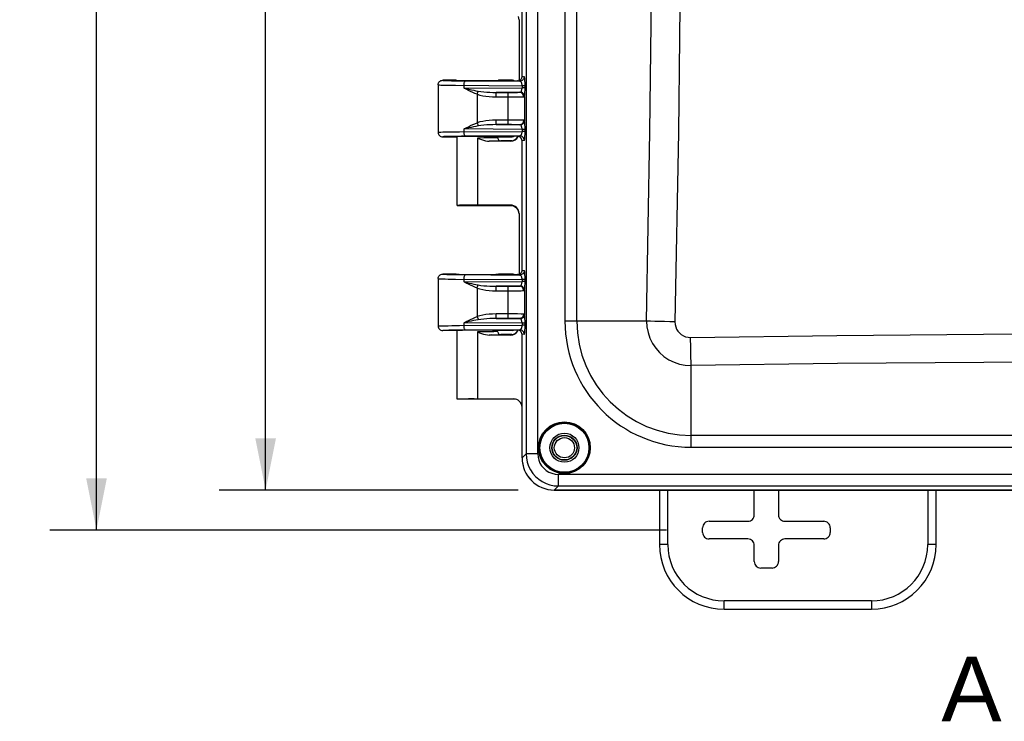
# Model space of a CAD drawing. Header units: inches. Extents: x 0 to 68, y 0 to 44.
# Tile 10 of 34: x 16.5 to 24.1, y 16.4 to 21.9. Entities that reach past the tile are written whole.
import ezdxf

# ---------------------------------------------------------------- set-up
doc = ezdxf.new("R2010")
doc.units = ezdxf.units.IN
doc.header["$LTSCALE"] = 3.74
doc.header["$MEASUREMENT"] = 0
doc.layers.get('0').update_dxf_attribs({"linetype": 'CONTINUOUS'})
doc.layers.add('DIM', color=7, linetype='CONTINUOUS')
doc.styles.get("Standard").update_dxf_attribs({"font": 'arial.ttf'})
doc.dimstyles.new('DIMSTYLE_2', dxfattribs={"dimtxt": 0.34, "dimasz": 0.4, "dimexe": 0.09, "dimexo": 0.07, "dimgap": 0.0425, "dimtad": 0, "dimtih": 1, "dimtoh": 1, "dimzin": 4, "dimdsep": 46, "dimtxsty": 'Standard', "dimblk": '_FILLED', "dimblk1": '_FILLED', "dimblk2": '_FILLED', "dimcen": 0.09, "dimadec": 3, "dimazin": 1, "dimtfac": 1, "dimtdec": 3, "dimtofl": 0, "dimtmove": 0, "dimatfit": 3, "dimldrblk": '_FILLED', "dimfxl": 0, "dimtolj": 1, "dimtzin": 4, "dimarcsym": 0})

# ---------------------------------------------------------------- blocks, each defined once
blk = doc.blocks.new('_FILLED')
at = {"color": 0, "linetype": 'ByBlock'}
blk.add_solid([(0, 0), (-1, 0.2), (-1, -0.2)], dxfattribs=at)
blk = doc.blocks.new('*D3')
at = {"layer": 'DIM', "color": 2, "linetype": 'Continuous'}
for p, q in [((21.4733, 29.9364), (16.7048, 29.9364)), ((17.0648, 29.9364), (17.0648, 24.2639)), ((17.0648, 17.9114), (17.0648, 23.5839)), ((21.4733, 17.9114), (16.7048, 17.9114))]:
    blk.add_line(p, q, dxfattribs=at)
at = {"layer": 'DIM', "color": 2, "linetype": 'Continuous', "xscale": 0.4, "yscale": 0.4, "zscale": 0.4}
for p, rotation in [((17.0648, 29.9364), 90), ((17.0648, 17.9114), 270)]:
    blk.add_blockref('_FILLED', p, dxfattribs=dict(at, rotation=rotation))
at = {"layer": 'DIM', "color": 2, "linetype": 'Continuous', "insert": (17.0648, 24.0939), "char_height": 0.34, "width": 1.188104, "attachment_point": 2, "line_spacing_factor": 0.9}
blk.add_mtext('12.02', dxfattribs=at)
blk = doc.blocks.new('*D6')
at = {"layer": 'DIM', "color": 2, "linetype": 'Continuous'}
for p, q in [((20.3261, 29.6262), (18.013, 29.6262)), ((18.373, 29.6262), (18.373, 24.911)), ((18.373, 18.2217), (18.373, 24.231)), ((20.3261, 18.2217), (18.013, 18.2217))]:
    blk.add_line(p, q, dxfattribs=at)
at = {"layer": 'DIM', "color": 2, "linetype": 'Continuous', "xscale": 0.4, "yscale": 0.4, "zscale": 0.4}
for p, rotation in [((18.373, 29.6262), 90), ((18.373, 18.2217), 270)]:
    blk.add_blockref('_FILLED', p, dxfattribs=dict(at, rotation=rotation))
at = {"layer": 'DIM', "color": 2, "linetype": 'Continuous', "insert": (18.373, 24.741), "char_height": 0.34, "width": 1.188104, "attachment_point": 2, "line_spacing_factor": 0.9}
blk.add_mtext('11.40', dxfattribs=at)

msp = doc.modelspace()

# ---------------------------------------------------------------- linework, layer by layer
at = {"color": 7, "linetype": 'Continuous'}
for p, q in [((20.3883, 29.3458), (20.3883, 18.502)), ((20.478, 18.502), (20.478, 29.3458)), ((20.6879, 28.3184), (20.6879, 19.5294)), ((20.7798, 19.5294), (20.7798, 28.3184)), ((20.357, 21.4239), (20.357, 22.424)), ((20.3332, 21.8617), (20.3332, 21.3897)), ((20.357, 21.4239), (20.3733, 21.4206)), ((19.708, 21.3577), (19.7083, 21.3623)), ((19.708, 21.3577), (19.708, 20.9902)), ((19.7083, 21.3623), (19.7083, 21.3625)), ((19.7107, 21.3711), (19.7139, 21.3771)), ((19.7171, 21.3565), (19.7283, 21.356)), ((19.848, 21.3927), (19.743, 21.3927)), ((19.8352, 21.3891), (19.8894, 21.3885)), ((19.8894, 21.3885), (20.3385, 21.3856)), ((19.9079, 21.3321), (19.9079, 21.3533)), ((19.9079, 21.3321), (20.3571, 21.335)), ((19.9079, 21.3321), (19.9462, 21.3232)), ((20.2807, 21.3927), (20.1755, 21.3927)), ((20.2875, 21.3893), (20.2807, 21.3927)), ((20.2875, 21.392), (20.2807, 21.3927)), ((20.2875, 21.3893), (20.3044, 21.3891)), ((20.3044, 21.3891), (20.3223, 21.3889)), ((20.325, 21.3884), (20.3223, 21.3889)), ((20.3372, 21.3924), (20.3295, 21.3897)), ((20.3571, 21.3504), (20.3571, 21.335)), ((20.38, 21.3504), (20.3571, 21.3504)), ((20.38, 21.335), (20.3571, 21.335)), ((20.38, 21.335), (20.38, 21.3504)), ((20.0096, 21.2842), (20.0127, 21.2931)), ((20.0096, 21.2842), (20.0096, 21.0637)), ((20.0127, 21.2931), (20.0178, 21.3085)), ((20.3357, 21.2997), (20.1562, 21.2986)), ((20.1562, 21.2986), (20.2611, 21.2986)), ((20.1563, 21.2878), (20.1563, 21.2956)), ((20.1564, 21.2636), (20.286, 21.2637)), ((20.2465, 21.2927), (20.2466, 21.2833)), ((20.2466, 21.2833), (20.2466, 21.0843)), ((20.2611, 21.2986), (20.2887, 21.2988)), ((20.286, 21.2637), (20.3218, 21.2639)), ((20.2887, 21.2988), (20.3126, 21.2991)), ((20.3218, 21.2639), (20.3504, 21.2643)), ((20.3752, 21.2678), (20.3752, 21.0801)), ((20.2754, 21.0492), (20.1562, 21.0493)), ((20.1562, 21.0493), (20.3357, 21.0481)), ((20.1564, 21.0646), (20.1564, 21.0843)), ((20.286, 21.0842), (20.1564, 21.0843)), ((20.2466, 21.0843), (20.2466, 21.0653)), ((20.3218, 21.0839), (20.286, 21.0842)), ((19.708, 20.9902), (19.7083, 20.9856)), ((19.7083, 20.9856), (19.7083, 20.9854)), ((19.7107, 20.9768), (19.7139, 20.9707)), ((19.717, 20.9913), (19.7282, 20.9919)), ((19.743, 20.9552), (19.848, 20.9552)), ((19.8125, 20.9937), (19.8739, 20.9944)), ((19.8894, 20.9594), (19.8352, 20.9587)), ((19.8555, 20.424), (19.8555, 20.9552)), ((19.8739, 20.9944), (20.3571, 20.9975)), ((20.3385, 20.9623), (19.8894, 20.9594)), ((19.9079, 20.9946), (19.9079, 21.0158)), ((20.3571, 21.0129), (19.9079, 21.0158)), ((20.06, 20.946), (20.0118, 20.9458)), ((20.0118, 20.9458), (20.0118, 20.4266)), ((20.1036, 20.9464), (20.06, 20.946)), ((20.1604, 20.948), (20.151, 20.9475)), ((20.168, 20.9489), (20.168, 20.9552)), ((20.168, 20.9489), (20.1688, 20.9428)), ((20.1755, 20.9552), (20.2807, 20.9552)), ((20.2807, 20.9552), (20.2875, 20.9586)), ((20.2875, 20.9559), (20.2807, 20.9552)), ((20.3104, 20.9589), (20.2875, 20.9586)), ((20.3223, 20.9589), (20.3104, 20.9589)), ((20.3126, 20.9418), (20.3207, 20.9516)), ((20.3179, 20.9479), (20.322, 20.9538)), ((20.3207, 20.9516), (20.3245, 20.9589)), ((20.322, 20.9538), (20.3247, 20.9588)), ((20.3223, 20.9589), (20.325, 20.9595)), ((20.325, 20.9595), (20.3358, 20.9617)), ((20.3372, 20.9554), (20.3295, 20.9581)), ((20.3571, 21.0129), (20.3571, 20.9975)), ((20.38, 21.0129), (20.3571, 21.0129)), ((20.38, 20.9975), (20.3571, 20.9975)), ((20.38, 20.9975), (20.38, 21.0129)), ((20.1186, 20.9214), (20.1029, 20.9212)), ((20.2682, 20.9212), (20.1029, 20.9212)), ((20.1716, 20.9361), (20.1751, 20.9315)), ((20.2779, 20.9239), (20.193, 20.9239)), ((20.3028, 20.9338), (20.3126, 20.9418)), ((20.3733, 20.9273), (20.357, 20.924)), ((20.357, 19.9239), (20.357, 20.924)), ((19.8555, 20.4239), (20.2779, 20.4239)), ((19.9412, 20.4263), (19.9017, 20.4259)), ((19.9872, 20.4266), (19.9412, 20.4263)), ((20.2682, 20.4266), (19.9872, 20.4266)), ((20.2739, 20.4243), (20.2782, 20.4241)), ((20.3207, 20.3962), (20.3267, 20.385)), ((20.3332, 20.3617), (20.3332, 19.8897)), ((19.848, 19.8927), (19.743, 19.8927)), ((19.8352, 19.8891), (19.8894, 19.8885)), ((19.8894, 19.8885), (20.3385, 19.8856)), ((20.2807, 19.8927), (20.1755, 19.8927)), ((20.2875, 19.8893), (20.2807, 19.8927)), ((20.2875, 19.892), (20.2807, 19.8927)), ((20.2875, 19.8893), (20.3044, 19.8891)), ((20.3044, 19.8891), (20.3223, 19.8889)), ((20.325, 19.8884), (20.3223, 19.8889)), ((20.3372, 19.8924), (20.3295, 19.8897)), ((20.357, 19.9239), (20.3733, 19.9206)), ((19.708, 19.8577), (19.7083, 19.8623)), ((19.708, 19.8577), (19.708, 19.4902)), ((19.7083, 19.8623), (19.7083, 19.8625)), ((19.7107, 19.8711), (19.7139, 19.8771)), ((19.7171, 19.8565), (19.7283, 19.856)), ((19.9079, 19.8321), (19.9079, 19.8533)), ((19.9079, 19.8321), (20.3571, 19.835)), ((19.9079, 19.8321), (19.9462, 19.8232)), ((20.0127, 19.7931), (20.0178, 19.8085)), ((20.3571, 19.8504), (20.3571, 19.835)), ((20.38, 19.8504), (20.3571, 19.8504)), ((20.38, 19.835), (20.3571, 19.835)), ((20.38, 19.835), (20.38, 19.8504)), ((20.0096, 19.7842), (20.0127, 19.7931)), ((20.0096, 19.7842), (20.0096, 19.5637)), ((20.3357, 19.7997), (20.1562, 19.7986)), ((20.1562, 19.7986), (20.2611, 19.7986)), ((20.1563, 19.7878), (20.1563, 19.7956)), ((20.1564, 19.7636), (20.286, 19.7637)), ((20.2465, 19.7927), (20.2466, 19.7833)), ((20.2466, 19.7833), (20.2466, 19.5843)), ((20.2611, 19.7986), (20.2887, 19.7988)), ((20.286, 19.7637), (20.3218, 19.7639)), ((20.2887, 19.7988), (20.3126, 19.7991)), ((20.3218, 19.7639), (20.3504, 19.7643)), ((20.3752, 19.7678), (20.3752, 19.5801)), ((20.1564, 19.5646), (20.1564, 19.5843)), ((20.286, 19.5842), (20.1564, 19.5843)), ((20.2466, 19.5843), (20.2466, 19.5653)), ((20.3218, 19.5839), (20.286, 19.5842)), ((19.9079, 19.4946), (19.9079, 19.5158)), ((20.3571, 19.5129), (19.9079, 19.5158)), ((20.2754, 19.5492), (20.1562, 19.5493)), ((20.1562, 19.5493), (20.3357, 19.5481)), ((20.3571, 19.5129), (20.3571, 19.4975)), ((20.38, 19.5129), (20.3571, 19.5129)), ((20.38, 19.4975), (20.38, 19.5129)), ((21.3201, 19.5294), (20.6879, 19.5294)), ((19.708, 19.4902), (19.7083, 19.4856)), ((19.7083, 19.4856), (19.7083, 19.4853)), ((19.7107, 19.4768), (19.7139, 19.4707)), ((19.717, 19.4913), (19.7282, 19.4919)), ((19.848, 19.4552), (19.743, 19.4552)), ((19.8125, 19.4937), (19.8739, 19.4944)), ((19.8894, 19.4594), (19.8352, 19.4587)), ((19.8555, 18.924), (19.8555, 19.4552)), ((19.8739, 19.4944), (20.3571, 19.4975)), ((20.3385, 19.4623), (19.8894, 19.4594)), ((20.0118, 19.4458), (20.0118, 18.9266)), ((20.0362, 19.4458), (20.0118, 19.4458)), ((20.1604, 19.448), (20.151, 19.4475)), ((20.168, 19.4489), (20.168, 19.4552)), ((20.168, 19.4489), (20.1688, 19.4428)), ((20.1716, 19.4361), (20.1751, 19.4315)), ((20.2807, 19.4552), (20.1755, 19.4552)), ((20.2779, 19.4239), (20.193, 19.4239)), ((20.2807, 19.4552), (20.2875, 19.4586)), ((20.2875, 19.4559), (20.2807, 19.4552)), ((20.3104, 19.4589), (20.2875, 19.4586)), ((20.3028, 19.4338), (20.3126, 19.4418)), ((20.3223, 19.4589), (20.3104, 19.4589)), ((20.3126, 19.4418), (20.3207, 19.4516)), ((20.3179, 19.4479), (20.322, 19.4538)), ((20.3207, 19.4516), (20.3245, 19.4589)), ((20.322, 19.4538), (20.3247, 19.4588)), ((20.3223, 19.4589), (20.325, 19.4595)), ((20.325, 19.4595), (20.3358, 19.4617)), ((20.3372, 19.4554), (20.3295, 19.4581)), ((20.3733, 19.4273), (20.357, 19.424)), ((20.357, 18.4707), (20.357, 19.424)), ((20.38, 19.4975), (20.3571, 19.4975)), ((20.1186, 19.4214), (20.1029, 19.4212)), ((20.2682, 19.4212), (20.1029, 19.4212)), ((21.6611, 19.3218), (21.6596, 19.4021)), ((21.6648, 18.5526), (21.6648, 19.1842)), ((20.3051, 18.9239), (19.8554, 18.9239)), ((19.9412, 18.9263), (19.9017, 18.9259)), ((19.9872, 18.9266), (19.9412, 18.9263)), ((19.9872, 18.9266), (20.2914, 18.9266)), ((20.3042, 18.9253), (20.2914, 18.9266)), ((20.3163, 18.9217), (20.3042, 18.9253)), ((20.3568, 18.4705), (20.3568, 18.8615)), ((28.4538, 18.6445), (21.6648, 18.6445)), ((21.6648, 18.5526), (28.4538, 18.5526)), ((20.357, 18.4707), (20.3883, 18.502)), ((20.478, 18.502), (20.3883, 18.502)), ((29.4811, 18.3427), (20.6374, 18.3427)), ((20.6374, 18.253), (20.6374, 18.3427)), ((29.5127, 18.2214), (20.6058, 18.2214)), ((20.6374, 18.253), (20.6061, 18.2217)), ((20.6061, 18.2217), (29.5125, 18.2217)), ((20.6374, 18.253), (29.4811, 18.253)), ((21.4193, 18.2217), (21.4193, 17.7989)), ((21.4843, 17.7989), (21.4843, 18.2217)), ((22.1533, 18.03), (22.1533, 18.2217)), ((22.3402, 18.2217), (22.3402, 18.03)), ((23.4943, 18.2217), (23.4943, 17.7989)), ((23.5593, 17.7989), (23.5593, 18.2217)), ((21.8033, 17.9799), (22.1032, 17.9799)), ((22.3903, 17.9799), (22.6902, 17.9799)), ((21.7533, 17.893), (21.7533, 17.9299)), ((22.7402, 17.9299), (22.7402, 17.893)), ((22.1032, 17.843), (21.8033, 17.843)), ((22.6902, 17.843), (22.3903, 17.843)), ((21.4843, 17.7989), (21.4193, 17.7989)), ((22.1533, 17.668), (22.1533, 17.7929)), ((22.3402, 17.7929), (22.3402, 17.668)), ((23.5593, 17.7989), (23.4943, 17.7989)), ((22.2902, 17.618), (22.2033, 17.618)), ((23.0593, 17.3639), (21.9193, 17.3639)), ((21.9193, 17.2989), (21.9193, 17.3639)), ((21.9193, 17.2989), (23.0593, 17.2989)), ((23.0593, 17.3639), (23.0593, 17.2989))]:
    msp.add_line(p, q, dxfattribs=at)
for points in [[(21.3201, 19.5294), (21.3463, 20.9941), (21.362, 22.4589), (21.3672, 23.9239), (21.362, 25.389), (21.3463, 26.8538), (21.3201, 28.3184)], [(21.5396, 28.3251), (21.5658, 26.8583), (21.5816, 25.3912), (21.5868, 23.9239), (21.5816, 22.4567), (21.5658, 20.9896), (21.5396, 19.5227)], [(20.3267, 21.885), (20.3304, 21.8728), (20.3316, 21.8601)], [(20.357, 21.4239), (20.356, 21.4159), (20.3535, 21.4087), (20.3493, 21.402), (20.3437, 21.3965), (20.3372, 21.3924)], [(20.3733, 21.4206), (20.3727, 21.4138), (20.3707, 21.4072), (20.3674, 21.4012), (20.3631, 21.3959), (20.3579, 21.3915), (20.3518, 21.3883), (20.3453, 21.3863), (20.3385, 21.3856)], [(20.38, 21.3504), (20.3799, 21.3631), (20.3795, 21.3753), (20.379, 21.3873), (20.3782, 21.3982), (20.3771, 21.4074), (20.376, 21.4145), (20.3747, 21.4189), (20.3733, 21.4206)], [(19.708, 21.3577), (19.7103, 21.3571), (19.7171, 21.3565)], [(19.7083, 21.3625), (19.7087, 21.3645), (19.7107, 21.3711)], [(19.7139, 21.3771), (19.7183, 21.3824), (19.7235, 21.3868), (19.7296, 21.39), (19.7361, 21.392), (19.743, 21.3927)], [(19.7283, 21.356), (19.7437, 21.3555), (19.7631, 21.355), (19.7861, 21.3545), (19.8126, 21.3541), (19.842, 21.3538), (20.3571, 21.3504)], [(19.743, 21.3927), (19.745, 21.3921), (19.7509, 21.3915), (19.7608, 21.391), (19.7743, 21.3905), (19.7915, 21.39), (19.8118, 21.3895), (19.8352, 21.3891)], [(19.9079, 21.3533), (19.9081, 21.3599), (19.9088, 21.3663), (19.9099, 21.3722), (19.9113, 21.3774), (19.9131, 21.3819), (19.9152, 21.3853), (19.9174, 21.3874), (19.9198, 21.3883)], [(20.0096, 21.2842), (19.9926, 21.291), (19.9757, 21.2984), (19.9589, 21.3062), (19.942, 21.3144), (19.925, 21.3231), (19.9079, 21.3321)], [(20.2963, 21.389), (20.2941, 21.39), (20.2875, 21.392)], [(20.3223, 21.3889), (20.3235, 21.389), (20.3247, 21.389), (20.326, 21.3892), (20.3272, 21.3893), (20.3284, 21.3895), (20.3295, 21.3897)], [(20.3571, 21.3504), (20.3566, 21.3571), (20.3556, 21.3635), (20.354, 21.3693), (20.3518, 21.3745), (20.3491, 21.3789), (20.3459, 21.3824), (20.3424, 21.3847), (20.3385, 21.3856)], [(20.3436, 21.3013), (20.3465, 21.3035), (20.3491, 21.3065), (20.3515, 21.3102), (20.3534, 21.3145), (20.355, 21.3192), (20.3561, 21.3243), (20.3568, 21.3296), (20.3571, 21.335)], [(20.3752, 21.2678), (20.3762, 21.2721), (20.3772, 21.278), (20.378, 21.2855), (20.3787, 21.2943), (20.3793, 21.3039), (20.3797, 21.3141), (20.3799, 21.3244), (20.38, 21.335)], [(19.9462, 21.3232), (19.9646, 21.3191), (19.9826, 21.3153), (20.0004, 21.3117), (20.0178, 21.3085)], [(20.0096, 21.2842), (20.0304, 21.278), (20.0526, 21.273), (20.0762, 21.269), (20.1013, 21.2661), (20.128, 21.2643), (20.1564, 21.2636)], [(20.0178, 21.3085), (20.0382, 21.3054), (20.0599, 21.3028), (20.083, 21.3009), (20.107, 21.2996), (20.1313, 21.2988), (20.1562, 21.2986)], [(20.1563, 21.2956), (20.1562, 21.2978), (20.1562, 21.2986)], [(20.1564, 21.2636), (20.1564, 21.2703), (20.1563, 21.2878)], [(20.2464, 21.2986), (20.2464, 21.2979), (20.2464, 21.2959), (20.2465, 21.2927)], [(20.3126, 21.2991), (20.3222, 21.2993), (20.3299, 21.2995), (20.3374, 21.2998)], [(20.3689, 21.2648), (20.3683, 21.2715), (20.3664, 21.2779), (20.3635, 21.2838), (20.3595, 21.289), (20.3545, 21.2935), (20.3487, 21.2969), (20.3424, 21.299), (20.3357, 21.2997)], [(20.3374, 21.2998), (20.3389, 21.3), (20.3403, 21.3002), (20.3415, 21.3005), (20.3426, 21.3008), (20.3436, 21.3013)], [(20.3752, 21.2678), (20.374, 21.2757), (20.3709, 21.2833), (20.3661, 21.29), (20.3597, 21.2954), (20.3519, 21.2994), (20.3436, 21.3013)], [(20.3504, 21.2643), (20.361, 21.2645), (20.3689, 21.2648)], [(20.3689, 21.2648), (20.3705, 21.2649), (20.3719, 21.2652), (20.373, 21.2656), (20.3739, 21.2662), (20.3747, 21.2669), (20.3752, 21.2678)], [(19.9079, 21.0158), (19.925, 21.0248), (19.942, 21.0335), (19.9588, 21.0417), (19.9756, 21.0495), (19.9926, 21.0568), (20.0096, 21.0637)], [(20.0178, 21.0394), (19.9998, 21.036), (19.9818, 21.0324), (19.9637, 21.0285), (19.9455, 21.0245), (19.9079, 21.0158)], [(20.1564, 21.0843), (20.1281, 21.0836), (20.1014, 21.0818), (20.0764, 21.0789), (20.0527, 21.0749), (20.0305, 21.0699), (20.0096, 21.0637)], [(20.0096, 21.0637), (20.0167, 21.0427), (20.0178, 21.0394)], [(20.1562, 21.0493), (20.1314, 21.0491), (20.1071, 21.0483), (20.0831, 21.047), (20.06, 21.045), (20.0383, 21.0425), (20.0178, 21.0394)], [(20.1562, 21.0493), (20.1562, 21.05), (20.1562, 21.052), (20.1563, 21.0552), (20.1564, 21.0646)], [(20.2466, 21.0653), (20.2465, 21.0557), (20.2464, 21.0523), (20.2464, 21.0501), (20.2464, 21.0493)], [(20.3298, 21.0484), (20.3221, 21.0486), (20.3125, 21.0488), (20.3014, 21.0489), (20.2754, 21.0492)], [(20.3689, 21.0831), (20.361, 21.0834), (20.3504, 21.0836), (20.3218, 21.0839)], [(20.3436, 21.0466), (20.3426, 21.047), (20.3415, 21.0474), (20.3403, 21.0477), (20.3389, 21.0479), (20.3374, 21.0481), (20.3298, 21.0484)], [(20.3689, 21.0831), (20.3682, 21.0763), (20.3663, 21.0697), (20.3632, 21.0637), (20.3591, 21.0584), (20.3541, 21.0541), (20.3484, 21.0509), (20.3422, 21.0488), (20.3357, 21.0481)], [(20.3752, 21.0801), (20.374, 21.072), (20.3707, 21.0643), (20.3658, 21.0576), (20.3594, 21.0522), (20.3517, 21.0484), (20.3436, 21.0466)], [(20.3571, 21.0129), (20.3568, 21.0184), (20.3561, 21.0238), (20.355, 21.0288), (20.3534, 21.0335), (20.3515, 21.0377), (20.3492, 21.0414), (20.3466, 21.0444), (20.3436, 21.0466)], [(20.3752, 21.0801), (20.3747, 21.081), (20.3739, 21.0817), (20.373, 21.0823), (20.3719, 21.0827), (20.3705, 21.083), (20.3689, 21.0831)], [(20.38, 21.0129), (20.3799, 21.0238), (20.3797, 21.0342), (20.3793, 21.0443), (20.3787, 21.0537), (20.378, 21.0623), (20.3772, 21.0698), (20.3762, 21.0757), (20.3752, 21.0801)], [(19.708, 20.9902), (19.7103, 20.9908), (19.717, 20.9913)], [(19.7083, 20.9854), (19.7087, 20.9834), (19.7107, 20.9768)], [(19.7139, 20.9707), (19.7183, 20.9654), (19.7236, 20.9611), (19.7296, 20.9579), (19.7362, 20.9559), (19.743, 20.9552)], [(19.7282, 20.9919), (19.7436, 20.9924), (19.7629, 20.9929), (19.786, 20.9933), (19.8125, 20.9937)], [(19.8352, 20.9587), (19.8118, 20.9583), (19.7914, 20.9579), (19.7743, 20.9574), (19.7608, 20.9569), (19.7509, 20.9563), (19.745, 20.9558), (19.743, 20.9552)], [(19.9198, 20.9596), (19.9176, 20.9604), (19.9154, 20.9623), (19.9134, 20.9655), (19.9116, 20.9697), (19.9101, 20.9749), (19.9089, 20.981), (19.9081, 20.9876), (19.9079, 20.9946)], [(20.0118, 20.9458), (20.0282, 20.9391), (20.0442, 20.9334), (20.0597, 20.9284), (20.0746, 20.9246), (20.089, 20.9222), (20.1029, 20.9212)], [(20.151, 20.9475), (20.1382, 20.9471), (20.1222, 20.9467), (20.1036, 20.9464)], [(20.168, 20.9489), (20.1661, 20.9485), (20.1604, 20.948)], [(20.2963, 20.9589), (20.2941, 20.9579), (20.2875, 20.9559)], [(20.2978, 20.9308), (20.3031, 20.9341), (20.3083, 20.938), (20.3133, 20.9426), (20.3179, 20.9479)], [(20.3295, 20.9581), (20.3284, 20.9584), (20.3272, 20.9586), (20.326, 20.9587), (20.3248, 20.9588), (20.3235, 20.9589), (20.3223, 20.9589)], [(20.357, 20.924), (20.356, 20.932), (20.3535, 20.9393), (20.3493, 20.9459), (20.3437, 20.9514), (20.3372, 20.9554)], [(20.3385, 20.9623), (20.341, 20.9627), (20.3433, 20.9637), (20.3456, 20.9652), (20.3476, 20.9671), (20.3495, 20.9694), (20.3511, 20.972), (20.3526, 20.9749), (20.3538, 20.978), (20.3548, 20.9811), (20.3557, 20.9844), (20.3563, 20.9876), (20.3567, 20.9909), (20.357, 20.9942), (20.3571, 20.9975)], [(20.3733, 20.9273), (20.3727, 20.9341), (20.3707, 20.9407), (20.3675, 20.9467), (20.3631, 20.952), (20.3578, 20.9563), (20.3518, 20.9596), (20.3453, 20.9616), (20.3385, 20.9623)], [(20.3733, 20.9273), (20.3747, 20.9288), (20.3759, 20.933), (20.3771, 20.9401), (20.3781, 20.9494), (20.3789, 20.9605), (20.3795, 20.9727), (20.3799, 20.9849), (20.38, 20.9975)], [(20.1688, 20.9428), (20.1712, 20.9368), (20.1716, 20.9361)], [(20.1751, 20.9315), (20.1802, 20.9275), (20.1864, 20.9248), (20.193, 20.9239)], [(20.2667, 20.9228), (20.2794, 20.9241), (20.2916, 20.9278), (20.3028, 20.9338)], [(20.2761, 20.9237), (20.2739, 20.9236), (20.2705, 20.9234), (20.2682, 20.9232), (20.2669, 20.923)], [(20.2748, 20.9235), (20.2751, 20.9235), (20.2763, 20.9237), (20.2787, 20.9241), (20.2825, 20.9249)], [(20.2825, 20.9249), (20.2872, 20.9262), (20.2924, 20.9282), (20.2978, 20.9308)], [(19.9017, 20.4259), (19.8858, 20.4255), (19.873, 20.4252), (19.8635, 20.4248), (19.8577, 20.4244), (19.8555, 20.4239)], [(20.2667, 20.4251), (20.2669, 20.4249), (20.2682, 20.4247), (20.2705, 20.4245), (20.2739, 20.4243)], [(20.2667, 20.4251), (20.2793, 20.4238), (20.2915, 20.4201), (20.3028, 20.4141)], [(20.2984, 20.4167), (20.2931, 20.4194), (20.288, 20.4214), (20.2835, 20.4228), (20.2797, 20.4236), (20.277, 20.4241), (20.2754, 20.4243)], [(20.3305, 20.3723), (20.3285, 20.3799), (20.3257, 20.3871), (20.3223, 20.3937), (20.3182, 20.3996), (20.3137, 20.4049), (20.3088, 20.4095), (20.3036, 20.4135), (20.2984, 20.4167)], [(20.3028, 20.4141), (20.3126, 20.406), (20.3207, 20.3962)], [(20.3267, 20.385), (20.3304, 20.3728), (20.3316, 20.3601)], [(19.7139, 19.8771), (19.7183, 19.8824), (19.7235, 19.8868), (19.7296, 19.89), (19.7361, 19.892), (19.743, 19.8927)], [(19.743, 19.8927), (19.745, 19.8921), (19.7509, 19.8915), (19.7608, 19.891), (19.7743, 19.8905), (19.7915, 19.89), (19.8118, 19.8895), (19.8352, 19.8891)], [(19.9079, 19.8533), (19.9081, 19.8599), (19.9088, 19.8663), (19.9099, 19.8722), (19.9113, 19.8774), (19.9131, 19.8819), (19.9152, 19.8853), (19.9174, 19.8874), (19.9198, 19.8883)], [(20.2963, 19.889), (20.2941, 19.89), (20.2875, 19.892)], [(20.3223, 19.8889), (20.3235, 19.889), (20.3247, 19.889), (20.326, 19.8892), (20.3272, 19.8893), (20.3284, 19.8895), (20.3295, 19.8897)], [(20.357, 19.9239), (20.356, 19.9159), (20.3535, 19.9087), (20.3493, 19.902), (20.3437, 19.8965), (20.3372, 19.8924)], [(20.3733, 19.9206), (20.3727, 19.9138), (20.3707, 19.9072), (20.3674, 19.9012), (20.3631, 19.8959), (20.3579, 19.8915), (20.3518, 19.8883), (20.3453, 19.8863), (20.3385, 19.8856)], [(20.3571, 19.8504), (20.3566, 19.8571), (20.3556, 19.8635), (20.354, 19.8693), (20.3518, 19.8745), (20.3491, 19.8789), (20.3459, 19.8824), (20.3424, 19.8847), (20.3385, 19.8856)], [(20.38, 19.8504), (20.3799, 19.8631), (20.3795, 19.8753), (20.379, 19.8873), (20.3782, 19.8982), (20.3771, 19.9074), (20.376, 19.9145), (20.3747, 19.9189), (20.3733, 19.9206)], [(19.708, 19.8577), (19.7103, 19.8571), (19.7171, 19.8565)], [(19.7083, 19.8625), (19.7087, 19.8645), (19.7107, 19.8711)], [(19.7283, 19.856), (19.7437, 19.8555), (19.7631, 19.855), (19.7861, 19.8545), (19.8126, 19.8541), (19.842, 19.8538), (20.3571, 19.8504)], [(20.0096, 19.7842), (19.9926, 19.791), (19.9757, 19.7984), (19.9589, 19.8062), (19.9421, 19.8144), (19.925, 19.823), (19.9079, 19.8321)], [(19.9462, 19.8232), (19.9646, 19.8191), (19.9826, 19.8153), (20.0004, 19.8117), (20.0178, 19.8085)], [(20.0178, 19.8085), (20.0382, 19.8054), (20.0599, 19.8028), (20.083, 19.8009), (20.107, 19.7996), (20.1313, 19.7988), (20.1562, 19.7986)], [(20.3436, 19.8013), (20.3465, 19.8035), (20.3491, 19.8065), (20.3515, 19.8102), (20.3534, 19.8145), (20.355, 19.8192), (20.3561, 19.8243), (20.3568, 19.8296), (20.3571, 19.835)], [(20.3752, 19.7678), (20.3762, 19.7721), (20.3772, 19.778), (20.378, 19.7855), (20.3787, 19.7943), (20.3793, 19.8039), (20.3797, 19.8141), (20.3799, 19.8244), (20.38, 19.835)], [(20.0096, 19.7842), (20.0304, 19.778), (20.0526, 19.773), (20.0762, 19.769), (20.1013, 19.7661), (20.128, 19.7643), (20.1564, 19.7636)], [(20.1563, 19.7956), (20.1562, 19.7978), (20.1562, 19.7986)], [(20.1564, 19.7636), (20.1564, 19.7703), (20.1563, 19.7878)], [(20.2464, 19.7986), (20.2464, 19.7979), (20.2464, 19.7959), (20.2465, 19.7927)], [(20.3126, 19.7991), (20.3222, 19.7993), (20.3299, 19.7995), (20.3374, 19.7998)], [(20.3689, 19.7648), (20.3683, 19.7715), (20.3664, 19.7779), (20.3635, 19.7838), (20.3595, 19.789), (20.3545, 19.7935), (20.3487, 19.7969), (20.3424, 19.799), (20.3357, 19.7997)], [(20.3374, 19.7998), (20.3389, 19.8), (20.3403, 19.8002), (20.3415, 19.8005), (20.3426, 19.8008), (20.3436, 19.8013)], [(20.3752, 19.7678), (20.374, 19.7757), (20.3709, 19.7833), (20.3661, 19.79), (20.3597, 19.7954), (20.3519, 19.7994), (20.3436, 19.8013)], [(20.3504, 19.7643), (20.361, 19.7645), (20.3689, 19.7648)], [(20.3689, 19.7648), (20.3705, 19.7649), (20.3719, 19.7652), (20.373, 19.7656), (20.3739, 19.7662), (20.3747, 19.7669), (20.3752, 19.7678)], [(20.1564, 19.5843), (20.1281, 19.5836), (20.1014, 19.5818), (20.0764, 19.5789), (20.0527, 19.5749), (20.0305, 19.5699), (20.0096, 19.5637)], [(20.3689, 19.5831), (20.361, 19.5834), (20.3504, 19.5836), (20.3218, 19.5839)], [(20.3689, 19.5831), (20.3682, 19.5763), (20.3663, 19.5697), (20.3632, 19.5637), (20.3591, 19.5584), (20.3541, 19.5541), (20.3484, 19.5509), (20.3422, 19.5488), (20.3357, 19.5481)], [(20.3752, 19.5801), (20.374, 19.572), (20.3707, 19.5643), (20.3658, 19.5576), (20.3594, 19.5522), (20.3517, 19.5484), (20.3436, 19.5466)], [(20.3752, 19.5801), (20.3747, 19.581), (20.3739, 19.5817), (20.373, 19.5823), (20.3719, 19.5827), (20.3705, 19.583), (20.3689, 19.5831)], [(20.38, 19.5129), (20.3799, 19.5238), (20.3797, 19.5342), (20.3793, 19.5443), (20.3787, 19.5537), (20.378, 19.5623), (20.3772, 19.5698), (20.3762, 19.5757), (20.3752, 19.5801)], [(19.9079, 19.5158), (19.925, 19.5248), (19.9421, 19.5335), (19.9589, 19.5417), (19.9756, 19.5495), (19.9926, 19.5568), (20.0096, 19.5637)], [(20.0178, 19.5394), (19.9998, 19.536), (19.9818, 19.5324), (19.9637, 19.5285), (19.9455, 19.5245), (19.9079, 19.5158)], [(20.0096, 19.5637), (20.0167, 19.5427), (20.0178, 19.5394)], [(20.1562, 19.5493), (20.1314, 19.5491), (20.1071, 19.5483), (20.0831, 19.547), (20.06, 19.545), (20.0383, 19.5425), (20.0178, 19.5394)], [(20.1562, 19.5493), (20.1562, 19.55), (20.1562, 19.552), (20.1563, 19.5552), (20.1564, 19.5646)], [(20.2466, 19.5653), (20.2465, 19.5557), (20.2464, 19.5523), (20.2464, 19.5501), (20.2464, 19.5493)], [(20.3298, 19.5484), (20.3221, 19.5486), (20.3125, 19.5488), (20.3014, 19.5489), (20.2754, 19.5492)], [(20.3436, 19.5466), (20.3426, 19.547), (20.3415, 19.5474), (20.3403, 19.5477), (20.3389, 19.5479), (20.3374, 19.5481), (20.3298, 19.5484)], [(20.3571, 19.5129), (20.3568, 19.5184), (20.3561, 19.5238), (20.355, 19.5288), (20.3534, 19.5335), (20.3515, 19.5377), (20.3492, 19.5414), (20.3466, 19.5444), (20.3436, 19.5466)], [(21.5396, 19.5227), (21.4992, 19.5237), (21.4595, 19.5247), (21.4212, 19.5258), (21.3848, 19.527), (21.3509, 19.5282), (21.3201, 19.5294)], [(21.3201, 19.5294), (21.3227, 19.4843), (21.3313, 19.4399), (21.3456, 19.3971), (21.3654, 19.3564), (21.3905, 19.3188), (21.4202, 19.2848), (21.4542, 19.2549), (21.4918, 19.2298), (21.5324, 19.2099), (21.5753, 19.1955), (21.6196, 19.1869), (21.6648, 19.1842)], [(21.5396, 19.5227), (21.5408, 19.5035), (21.5449, 19.4851), (21.5519, 19.4676), (21.5617, 19.4513), (21.5739, 19.4369), (21.5883, 19.4246), (21.6045, 19.4148), (21.622, 19.4076), (21.6403, 19.4034), (21.6596, 19.4021)], [(19.708, 19.4902), (19.7103, 19.4908), (19.717, 19.4913)], [(19.7083, 19.4853), (19.7087, 19.4833), (19.7107, 19.4768)], [(19.7139, 19.4707), (19.7183, 19.4654), (19.7235, 19.4611), (19.7296, 19.4579), (19.7361, 19.4559), (19.743, 19.4552)], [(19.7282, 19.4919), (19.7436, 19.4924), (19.7629, 19.4929), (19.786, 19.4933), (19.8125, 19.4937)], [(19.8352, 19.4587), (19.8118, 19.4583), (19.7914, 19.4579), (19.7743, 19.4574), (19.7608, 19.4569), (19.7509, 19.4563), (19.745, 19.4558), (19.743, 19.4552)], [(19.9198, 19.4596), (19.9176, 19.4604), (19.9154, 19.4623), (19.9134, 19.4655), (19.9116, 19.4697), (19.9101, 19.4749), (19.9089, 19.481), (19.9081, 19.4876), (19.9079, 19.4946)], [(20.0118, 19.4458), (20.0282, 19.4391), (20.0442, 19.4334), (20.0597, 19.4284), (20.0746, 19.4246), (20.089, 19.4222), (20.1029, 19.4212)], [(20.1036, 19.4464), (20.06, 19.446), (20.0362, 19.4458)], [(20.151, 19.4475), (20.1382, 19.4471), (20.1222, 19.4467), (20.1036, 19.4464)], [(20.168, 19.4489), (20.1661, 19.4485), (20.1604, 19.448)], [(20.1688, 19.4428), (20.1712, 19.4368), (20.1716, 19.4361)], [(20.1751, 19.4315), (20.1802, 19.4275), (20.1864, 19.4248), (20.193, 19.4239)], [(20.2667, 19.4228), (20.2794, 19.4241), (20.2916, 19.4278), (20.3028, 19.4338)], [(20.2761, 19.4237), (20.2739, 19.4236), (20.2705, 19.4234), (20.2682, 19.4232), (20.2669, 19.423)], [(20.2748, 19.4235), (20.2751, 19.4235), (20.2763, 19.4237), (20.2787, 19.4241), (20.2825, 19.4249)], [(20.2825, 19.4249), (20.2872, 19.4262), (20.2924, 19.4282), (20.2978, 19.4308)], [(20.2963, 19.4589), (20.2941, 19.4579), (20.2875, 19.4559)], [(20.2978, 19.4308), (20.3031, 19.4341), (20.3083, 19.438), (20.3133, 19.4426), (20.3179, 19.4479)], [(20.3295, 19.4581), (20.3284, 19.4584), (20.3272, 19.4586), (20.326, 19.4587), (20.3248, 19.4588), (20.3235, 19.4589), (20.3223, 19.4589)], [(20.357, 19.424), (20.356, 19.432), (20.3535, 19.4393), (20.3493, 19.4459), (20.3437, 19.4514), (20.3372, 19.4554)], [(20.3385, 19.4623), (20.341, 19.4627), (20.3433, 19.4637), (20.3456, 19.4652), (20.3476, 19.4671), (20.3495, 19.4694), (20.3511, 19.472), (20.3526, 19.4749), (20.3538, 19.478), (20.3548, 19.4811), (20.3557, 19.4844), (20.3563, 19.4876), (20.3567, 19.4909), (20.357, 19.4942), (20.3571, 19.4975)], [(20.3733, 19.4273), (20.3727, 19.4341), (20.3707, 19.4407), (20.3675, 19.4467), (20.3631, 19.452), (20.3578, 19.4563), (20.3518, 19.4596), (20.3453, 19.4616), (20.3385, 19.4623)], [(20.3733, 19.4273), (20.3747, 19.4288), (20.3759, 19.433), (20.3771, 19.4401), (20.3781, 19.4494), (20.3789, 19.4605), (20.3795, 19.4727), (20.3799, 19.4849), (20.38, 19.4975)], [(21.6596, 19.4021), (22.7927, 19.4179), (23.9259, 19.4273), (25.0593, 19.4305), (26.1926, 19.4273), (27.3258, 19.4179), (28.4589, 19.4021)], [(21.6648, 19.1842), (21.6638, 19.2144), (21.6629, 19.2477), (21.662, 19.2837), (21.6611, 19.3218)], [(28.4538, 19.1842), (27.3223, 19.1999), (26.1908, 19.2093), (25.0593, 19.2125), (23.9277, 19.2093), (22.7962, 19.1999), (21.6648, 19.1842)], [(19.9017, 18.9259), (19.8858, 18.9255), (19.873, 18.9252), (19.8635, 18.9248), (19.8577, 18.9244), (19.8555, 18.9239)], [(20.3568, 18.8624), (20.3553, 18.8752), (20.3515, 18.887), (20.3454, 18.8981), (20.3373, 18.9078), (20.3275, 18.9158), (20.3163, 18.9217)], [(20.3883, 18.502), (20.3905, 18.4694), (20.397, 18.4374), (20.4075, 18.4066), (20.422, 18.3775), (20.44, 18.3505), (20.4614, 18.3261), (20.4859, 18.3047), (20.5128, 18.2866), (20.542, 18.2722), (20.5728, 18.2617), (20.6048, 18.2552), (20.6374, 18.253)], [(20.478, 18.502), (20.48, 18.4769), (20.4857, 18.4529), (20.4953, 18.4298), (20.5082, 18.4085), (20.5239, 18.3898), (20.5424, 18.3739), (20.5638, 18.3606), (20.5872, 18.3507), (20.6116, 18.3448), (20.6374, 18.3427)], [(22.1032, 17.9799), (22.1133, 17.981), (22.1226, 17.9838), (22.1311, 17.9884), (22.1386, 17.9946), (22.1448, 18.0021), (22.1494, 18.0106), (22.1522, 18.0199), (22.1533, 18.03)], [(22.3402, 18.03), (22.3413, 18.0199), (22.3441, 18.0106), (22.3487, 18.0021), (22.3549, 17.9946), (22.3624, 17.9884), (22.3709, 17.9838), (22.3802, 17.981), (22.3903, 17.9799)], [(22.1533, 17.7929), (22.1522, 17.803), (22.1494, 17.8123), (22.1448, 17.8208), (22.1386, 17.8283), (22.1311, 17.8345), (22.1226, 17.8391), (22.1133, 17.8419), (22.1032, 17.843)], [(22.3903, 17.843), (22.3802, 17.8419), (22.3709, 17.8391), (22.3624, 17.8345), (22.3549, 17.8283), (22.3487, 17.8208), (22.3441, 17.8123), (22.3413, 17.803), (22.3402, 17.7929)]]:
    msp.add_lwpolyline(points, dxfattribs=at)
for radius in [0.2, 0.195, 0.19, 0.1125, 0.0975, 0.095, 0.0781]:
    msp.add_circle((20.6843, 18.5489), radius, dxfattribs=at)
for centre, radius, start, end in [((21.6648, 19.5294), 0.9768, 180, 270), ((21.6648, 19.5294), 0.8849, 180, 270), ((21.8033, 17.9299), 0.05, 89.99589, 180.00411), ((22.6902, 17.9299), 0.05, 359.99585, 90.00415), ((21.8033, 17.893), 0.05, 179.99589, 270.00411), ((22.6902, 17.893), 0.05, 269.99585, 0.00415), ((21.9193, 17.7989), 0.5, 180, 270), ((21.9193, 17.7989), 0.435, 180, 270), ((23.0593, 17.7989), 0.5, 270, 360), ((23.0593, 17.7989), 0.435, 270, 360), ((22.2033, 17.668), 0.05, 179.99589, 270.00411), ((22.2902, 17.668), 0.05, 269.99585, 0.00415)]:
    msp.add_arc(centre, radius, start, end, dxfattribs=at)
for centre, major_axis, ratio, start_param, end_param in [((20.0118, 21.3927), (0.1638, 0), 0.017455, -3.141593, 0), ((20.0118, 20.9552), (0.1638, 0), 0.017455, 0, 3.141593), ((20.2682, 20.9862), (0.046, -0.046), 0.999695, 5.497939, 6.628086), ((20.2682, 20.3616), (-0.046, -0.046), 0.999695, 2.356347, 3.926839), ((20.0118, 19.8927), (0.1638, 0), 0.017455, -3.141593, 0), ((20.0118, 19.4552), (0.1638, 0), 0.017455, 0, 3.141593), ((20.2682, 19.4862), (0.046, -0.046), 0.999695, 5.497939, 6.628086), ((20.6077, 18.4724), (0.1781, 0.1781), 0.992433, -3.923193, -2.359993), ((20.608, 18.4726), (0.1781, 0.1781), 0.992433, -3.923193, -2.359993)]:
    msp.add_ellipse(centre, major_axis=major_axis, ratio=ratio, start_param=start_param, end_param=end_param, dxfattribs=at)

# ---------------------------------------------------------------- texts
at = {"color": 7, "linetype": 'Continuous', "insert": (23.6003, 16.9315), "char_height": 0.5, "width": 0.464684, "attachment_point": 1, "line_spacing_factor": 0.9}
msp.add_mtext('A', dxfattribs=at)

# ---------------------------------------------------------------- dimensions: what is measured, and where the dimension line sits
at = {"layer": 'DIM', "color": 2, "linetype": 'Continuous'}
for base, p1, p2, angle, picture, middle in [((17.0647836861, 17.9114373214), (21.5432990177, 29.9364373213), (21.5432990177, 17.9114373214), 270, '*D3', (17.0773342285, 23.922041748)), ((18.373, 29.6262), (20.3961, 18.2217), (20.3961, 29.6262), 90, '*D6', (18.3875, 24.5691))]:
    dim = msp.add_linear_dim(base=base, p1=p1, p2=p2, angle=angle, dimstyle='DIMSTYLE_2', dxfattribs=at)
    dim.commit()
    dim.dimension.update_dxf_attribs({"geometry": picture, "text_midpoint": middle, "dimtype": 160})

doc.saveas('drawing.dxf')
